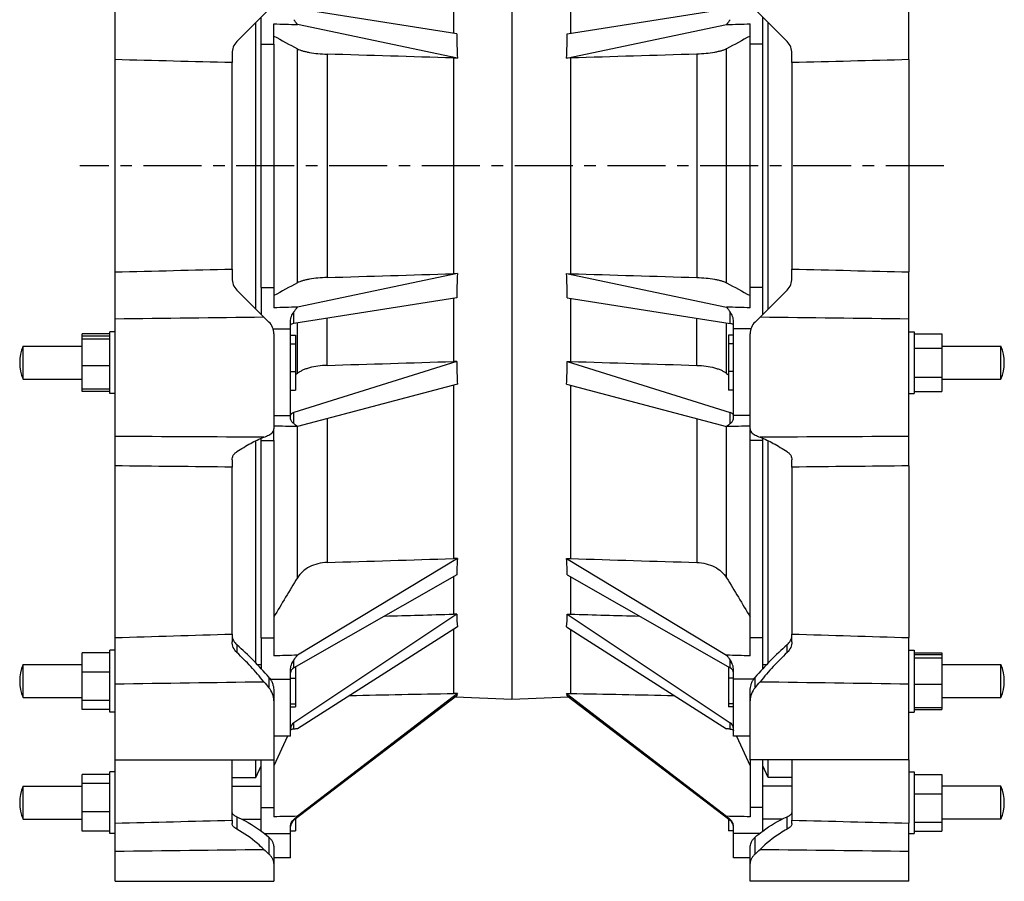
# Model space of a CAD drawing. Header units: millimetres. Extents: x -72 to 1455, y 137 to 1033.
# Tile 2 of 3: x 866 to 1455, y 157 to 673. Entities that reach past the tile are written whole.
import ezdxf

# ---------------------------------------------------------------- set-up
doc = ezdxf.new("R2010")
doc.units = ezdxf.units.MM
doc.header["$LTSCALE"] = 92.51
doc.linetypes.add('CENTER', pattern=[0.6, 0.375, -0.075, 0.075, -0.075])
doc.layers.get('0').update_dxf_attribs({"linetype": 'CONTINUOUS'})
doc.layers.add('AXES', color=7, linetype='CONTINUOUS')
doc.layers.add('SURFS', color=7, linetype='CONTINUOUS')

msp = doc.modelspace()

# ---------------------------------------------------------------- linework, layer by layer
at = {"color": 7, "linetype": 'Continuous'}
for p, q in [((1006.9, 499.5), (1006.9, 670.66)), ((1313.42, 499.5), (1313.42, 670.66)), ((1010.16, 512.2), (1010.16, 657.96)), ((1017.66, 657.96), (1017.66, 512.2)), ((1031.79, 515.06), (1031.79, 655.09)), ((922.68, 521.57), (922.68, 648.59)), ((1049.57, 651.87), (1049.57, 518.29)), ((1125.16, 649.62), (1125.16, 520.54)), ((1397.64, 648.59), (1397.64, 521.57)), ((992.68, 523.34), (992.68, 646.82)), ((1327.64, 646.82), (1327.64, 523.34)), ((1125.16, 453.85), (1125.16, 350.14)), ((1049.57, 433.83), (1049.57, 347.8)), ((1031.79, 338.66), (1031.79, 429.12)), ((1006.9, 287.67), (1006.9, 420.64)), ((1010.16, 302.79), (1010.16, 420.71)), ((1017.66, 420.71), (1017.66, 302.79)), ((1313.42, 287.67), (1313.42, 420.64)), ((922.68, 302.83), (922.68, 405.58)), ((992.68, 304.98), (992.68, 404.87)), ((1327.64, 404.87), (1327.64, 304.98)), ((1397.64, 405.58), (1397.64, 302.83)), ((1125.16, 307.76), (1125.16, 269.48)), ((1127.23, 268.12), (1029.62, 193.6)), ((1127.49, 269.38), (1031.79, 195.96)), ((1127.49, 269.38), (1125.16, 269.48)), ((1025.93, 243.84), (1017.66, 226.12)), ((922.68, 191.89), (922.68, 229.84)), ((992.68, 193.6), (992.68, 229.84)), ((1006.9, 219.08), (1006.9, 229.84)), ((1010.16, 187.12), (1010.16, 229.84)), ((1017.66, 229.84), (1017.66, 195.71)), ((1313.42, 219.08), (1313.42, 229.84)), ((1327.64, 229.84), (1327.64, 193.6)), ((1397.64, 229.84), (1397.64, 191.89)), ((1006.9, 219.08), (1010.16, 226.08)), ((1313.42, 219.08), (1310.16, 226.08)), ((992.68, 219.08), (1006.9, 219.08)), ((1327.64, 219.08), (1313.42, 219.08)), ((867.66, 213.97), (903.13, 213.97)), ((867.66, 194.18), (867.66, 213.97)), ((992.68, 213.97), (1010.16, 213.97)), ((1010.16, 201.21), (1017.66, 201.21)), ((1030.66, 194.39), (1030.66, 187.24)), ((867.66, 194.18), (903.13, 194.18)), ((998.77, 194.18), (1010.16, 194.18)), ((1027.66, 171.08), (1027.66, 189.81)), ((1029.62, 193.6), (1029.62, 194.11)), ((1012.17, 185.58), (1027.66, 185.58)), ((1027.66, 187.24), (1030.66, 187.24)), ((1027.66, 171.08), (1017.68, 171.08))]:
    msp.add_line(p, q, dxfattribs=at)
msp.add_arc((891.14, 204.08), 25.48, 157.14639, 202.85361, dxfattribs=at)
for centre, major_axis, ratio, start_param, end_param in [((-14231.83, 556.91), (22361.53, 42.28), 0.019469, -0.817618, -0.813812), ((1566.42, 604.45), (439.05, 336.66), 0.034844, 3.079575, 3.123409), ((1813.71, 163.16), (1527.54, 2.89), 0.026118, 2.108125, 2.118926), ((987.01, 163.16), (52.11, 39.96), 0.034902, -0.640693, -0.564135), ((1032.66, 189.64), (4.76, -1.54), 0.99678, 2.538358, 3.410889)]:
    msp.add_ellipse(centre, major_axis=major_axis, ratio=ratio, start_param=start_param, end_param=end_param, dxfattribs=at)
msp.add_open_spline([(1027.66, 189.81), (1027.66, 190.61), (1028, 192.24), (1028.99, 193.59), (1029.62, 194.11)], degree=3, knots=[0, 0, 0, 0, 0.49533, 1, 1, 1, 1], dxfattribs=at)
at = {"layer": 'AXES', "color": 7, "linetype": 'Continuous'}
for p, q in [((1160.16, 904.13), (1160.16, 266.03)), ((1195.16, 702.12), (1195.16, 664.27)), ((1193.09, 663.95), (1290.7, 679.41)), ((1310.16, 496.24), (1310.16, 673.92)), ((1192.83, 649.58), (1288.53, 669.61)), ((1302.66, 500.14), (1302.66, 670.02)), ((1288.53, 515.06), (1288.53, 655.09)), ((1310.16, 657.96), (1302.66, 657.96)), ((1195.16, 649.62), (1192.83, 649.58)), ((1195.16, 649.62), (1195.16, 520.54)), ((1270.75, 651.87), (1270.75, 518.29)), ((1192.83, 520.58), (1195.16, 520.54)), ((1192.83, 520.58), (1288.53, 500.55)), ((1310.16, 512.2), (1302.66, 512.2)), ((1193.09, 506.21), (1290.7, 490.75)), ((1195.16, 505.88), (1195.16, 468.04)), ((1290.7, 490.75), (1290.7, 497.66)), ((1270.75, 465.7), (1270.75, 493.91)), ((1288.53, 460.92), (1288.53, 491.09)), ((1292.66, 433.81), (1292.66, 492.06)), ((1292.66, 483.81), (1289.66, 483.81)), ((1289.66, 483.81), (1289.66, 450.88)), ((1303.12, 487.62), (1292.66, 487.62)), ((1292.66, 478.61), (1289.66, 478.61)), ((1417.19, 477.24), (1452.66, 477.24)), ((1452.66, 457.45), (1452.66, 477.24)), ((1193.09, 468.06), (1195.16, 468.04)), ((1193.09, 468.06), (1290.7, 437.46)), ((1288.53, 460.92), (1289.66, 459.98)), ((1292.66, 462.14), (1289.66, 462.14)), ((1192.83, 454.47), (1288.53, 429.12)), ((1195.16, 453.85), (1195.16, 350.14)), ((1417.19, 457.45), (1452.66, 457.45)), ((1292.66, 450.88), (1289.66, 450.88)), ((1290.7, 430.87), (1290.7, 437.46)), ((1270.75, 433.83), (1270.75, 347.8)), ((1302.64, 435.64), (1292.66, 435.64)), ((1288.53, 338.66), (1288.53, 429.12)), ((1302.66, 291.94), (1302.66, 427.39)), ((1310.16, 420.71), (1302.66, 420.71)), ((1310.16, 284.22), (1310.16, 422.12)), ((1192.83, 350.1), (1195.16, 350.14)), ((1192.83, 350.1), (1288.53, 292.35)), ((1193.09, 340.45), (1290.7, 284.83)), ((1195.16, 339.27), (1195.16, 316.91)), ((1193.09, 316.86), (1195.16, 316.91)), ((1193.09, 316.86), (1290.7, 251.9)), ((1192.83, 309.25), (1288.53, 248.2)), ((1195.16, 307.76), (1195.16, 269.48)), ((1310.16, 302.79), (1302.66, 302.79)), ((1290.7, 284.83), (1290.7, 289.42)), ((1289.66, 285.43), (1289.66, 261.46)), ((1292.66, 243.84), (1292.66, 283.3)), ((1310.16, 286.74), (1312.53, 286.74)), ((1417.19, 286.74), (1452.66, 286.74)), ((1452.66, 266.95), (1452.66, 286.74)), ((1292.66, 278.6), (1289.66, 278.6)), ((1304.69, 277.94), (1292.66, 277.94)), ((1160.16, 266.03), (1193.87, 267.52)), ((1192.83, 269.38), (1195.16, 269.48)), ((1192.83, 269.38), (1288.53, 195.96)), ((1193.09, 268.12), (1290.7, 193.6)), ((1417.19, 266.95), (1452.66, 266.95)), ((1292.66, 263.22), (1289.66, 263.22)), ((1292.66, 261.46), (1289.66, 261.46)), ((1290.7, 248.14), (1290.7, 251.9)), ((1302.64, 243.84), (1292.66, 243.84)), ((1294.39, 243.84), (1302.66, 226.12)), ((1302.66, 229.84), (1302.66, 195.71)), ((1310.16, 187.12), (1310.16, 229.84)), ((1327.64, 213.97), (1310.16, 213.97)), ((1452.66, 213.97), (1417.19, 213.97)), ((1452.66, 194.18), (1452.66, 213.97)), ((1310.16, 201.21), (1302.66, 201.21)), ((1289.66, 194.39), (1289.66, 187.24)), ((1290.7, 193.6), (1290.7, 194.11)), ((1292.66, 171.08), (1292.66, 189.81)), ((1321.56, 194.18), (1310.16, 194.18)), ((1452.66, 194.18), (1417.19, 194.18)), ((1292.66, 187.24), (1289.66, 187.24)), ((1308.15, 185.58), (1292.66, 185.58)), ((1302.64, 171.08), (1292.66, 171.08))]:
    msp.add_line(p, q, dxfattribs=at)
at = {"layer": 'AXES', "color": 7, "linetype": 'CENTER'}
msp.add_line((1418.48, 585.08), (901.66, 585.08), dxfattribs=at)
at = {"layer": 'AXES', "color": 7, "linetype": 'Continuous'}
for centre in [(1429.18, 467.34), (1429.18, 276.84), (1429.18, 204.08)]:
    msp.add_arc(centre, 25.48, 337.14639, 22.85361, dxfattribs=at)
for centre, major_axis, ratio, start_param, end_param in [((1333.31, 657.96), (50.38, 19.24), 0.696119, 2.267849, 2.344408), ((506.61, 657.96), (1527.54, 38.84), 0.006269, -1.033578, -1.022776), ((753.9, 580.43), (424.6, 161.59), 0.695114, -0.293927, -0.250094), ((16552.15, 964.04), (22361.53, 568.52), 0.004673, 2.323058, 2.327699), ((753.9, 589.73), (424.6, -161.59), 0.695114, 0.250094, 0.293927), ((16552.15, 206.12), (22361.53, -568.52), 0.004673, -2.327699, -2.323058), ((506.61, 512.2), (1527.54, -38.84), 0.006269, 1.022776, 1.033578), ((1333.31, 512.2), (50.38, -19.24), 0.696119, -2.344408, -2.267849), ((1287.66, 489.72), (5, 0.13), 0.239401, -0.006457, 0.909841), ((753.9, 592.4), (418.56, -215.46), 0.617632, 0.272529, 0.316362), ((15933.62, 230.2), (21949.23, -532.41), 0.007352, -2.306822, -2.302184), ((1287.66, 436.04), (5, -0.14), 0.376599, 0.010645, 0.926943), ((1333.31, 397.2), (49.66, -25.62), 0.618471, 2.836566, 2.913125), ((506.61, 397.2), (1527.54, 37.05), 0.009863, 1.02239, 1.033179), ((753.9, 599.93), (426.37, -302.16), 0.348821, 0.233817, 0.27765), ((16552.15, 333.46), (22361.53, -377.56), 0.014918, -2.327566, -2.322925), ((753.9, 601.58), (430.63, -315.57), 0.273668, 0.162616, 0.206449), ((15933.62, 382.84), (21949.23, -303.48), 0.016576, -2.306771, -2.304233), ((506.61, 279.28), (1527.54, -25.8), 0.020013, 1.022955, 1.033756), ((1333.31, 279.28), (50.6, -35.88), 0.349334, -2.361374, -2.284815), ((1287.66, 281.75), (5, 0.2), 0.763958, -0.030993, 0.885305), ((753.9, 604.45), (439.05, -336.66), 0.034844, 0.018184, 0.062017), ((16552.15, 556.91), (22361.53, -42.28), 0.019469, -2.327781, -2.323975), ((1333.31, 208.21), (51.11, -37.47), 0.274088, 9.009135, 9.085694), ((1287.66, 248.57), (5, -0.25), 0.848751, 0.042006, 0.958303), ((506.61, 163.16), (1527.54, -2.89), 0.026118, 1.022666, 1.033468), ((1333.31, 163.16), (52.11, -39.96), 0.034902, -2.577458, -2.500899), ((1287.66, 189.64), (4.76, 1.54), 0.99678, -0.269297, 0.603234)]:
    msp.add_ellipse(centre, major_axis=major_axis, ratio=ratio, start_param=start_param, end_param=end_param, dxfattribs=at)
for points in [[(1302.66, 662.72), (1297.95, 660.18), (1293.24, 657.64), (1288.53, 655.09)], [(1288.53, 515.06), (1293.24, 512.52), (1297.95, 509.98), (1302.66, 507.44)], [(1288.53, 338.66), (1293.24, 330.86), (1297.95, 323.05), (1302.66, 315.25)]]:
    msp.add_open_spline(points, degree=3, dxfattribs=at)
for points, knots in [([(1288.53, 655.09), (1288.1, 654.86), (1287.1, 654.42), (1285.42, 653.85), (1283.46, 653.34), (1280.38, 652.71), (1276.12, 652.15), (1272.59, 651.93), (1270.75, 651.87)], [0, 0, 0, 0, 0.081826, 0.179471, 0.291721, 0.416844, 0.696931, 1, 1, 1, 1]), ([(1270.75, 518.29), (1272.59, 518.23), (1276.12, 518.01), (1280.38, 517.45), (1283.46, 516.82), (1285.42, 516.31), (1287.1, 515.74), (1288.1, 515.3), (1288.53, 515.06)], [0, 0, 0, 0, 0.303069, 0.583156, 0.708279, 0.820529, 0.918174, 1, 1, 1, 1]), ([(1292.66, 492.06), (1292.66, 493.03), (1292.38, 494.53), (1291.59, 496.38), (1291.03, 497.25), (1290.7, 497.66)], [0, 0, 0, 0, 0.48629, 0.740056, 1, 1, 1, 1]), ([(1270.75, 465.7), (1272.59, 465.65), (1276.14, 465.36), (1280.41, 464.53), (1283.47, 463.6), (1285.44, 462.82), (1287.13, 461.95), (1288.11, 461.28), (1288.53, 460.92)], [0, 0, 0, 0, 0.295492, 0.571053, 0.695948, 0.809812, 0.911375, 1, 1, 1, 1]), ([(1290.7, 430.87), (1291.01, 431.09), (1291.55, 431.56), (1292.3, 432.49), (1292.66, 433.3), (1292.66, 433.81)], [0, 0, 0, 0, 0.312738, 0.580575, 1, 1, 1, 1]), ([(1270.75, 347.8), (1272.6, 347.75), (1276.25, 347.25), (1281.3, 345.39), (1285.56, 342.54), (1287.72, 340.01), (1288.53, 338.66)], [0, 0, 0, 0, 0.26758, 0.5272, 0.772306, 1, 1, 1, 1]), ([(1292.66, 283.3), (1292.66, 284.39), (1292.4, 286.03), (1291.6, 288.06), (1291.04, 288.99), (1290.7, 289.42)], [0, 0, 0, 0, 0.501716, 0.751312, 1, 1, 1, 1]), ([(1290.7, 248.14), (1290.99, 248.12), (1291.48, 248.07), (1292.05, 247.92), (1292.37, 247.76), (1292.53, 247.63), (1292.64, 247.47), (1292.66, 247.36), (1292.66, 247.3)], [0, 0, 0, 0, 0.377599, 0.652632, 0.758651, 0.8478, 0.925455, 1, 1, 1, 1]), ([(1292.66, 189.81), (1292.66, 190.61), (1292.32, 192.24), (1291.33, 193.59), (1290.7, 194.11)], [0, 0, 0, 0, 0.49533, 1, 1, 1, 1])]:
    msp.add_open_spline(points, degree=3, knots=knots, dxfattribs=at)
at = {"layer": 'SURFS', "color": 7, "linetype": 'Continuous'}
for p, q in [((922.68, 648.59), (922.68, 764.57)), ((1397.64, 648.59), (1397.64, 764.57)), ((1125.16, 702.12), (1125.16, 664.27)), ((995.6, 659.37), (1014.75, 678.51)), ((1127.23, 663.95), (1029.62, 679.41)), ((1305.57, 678.51), (1324.72, 659.37)), ((1010.16, 657.96), (1010.16, 673.92)), ((1017.66, 657.96), (1017.66, 670.02)), ((1127.49, 649.58), (1031.79, 669.61)), ((1010.16, 657.96), (1017.66, 657.96)), ((992.68, 652.29), (992.68, 646.82)), ((1125.16, 649.62), (1127.49, 649.58)), ((1327.64, 646.82), (1327.64, 652.29)), ((922.68, 405.58), (922.68, 521.57)), ((992.68, 523.34), (992.68, 517.86)), ((1127.49, 520.58), (1031.79, 500.55)), ((1127.49, 520.58), (1125.16, 520.54)), ((1327.64, 517.86), (1327.64, 523.34)), ((1397.64, 405.58), (1397.64, 521.57)), ((1014.75, 491.65), (995.6, 510.79)), ((1010.16, 512.2), (1010.16, 496.24)), ((1010.16, 512.2), (1017.66, 512.2)), ((1017.66, 512.2), (1017.66, 500.14)), ((1324.72, 510.79), (1305.57, 491.65)), ((1127.23, 506.21), (1029.62, 490.75)), ((1125.16, 505.88), (1125.16, 468.04)), ((1029.62, 490.75), (1029.62, 497.66)), ((1027.66, 433.81), (1027.66, 492.06)), ((1031.79, 460.92), (1031.79, 491.09)), ((1049.57, 465.7), (1049.57, 493.91)), ((903.13, 450.02), (903.13, 484.66)), ((919.68, 484.66), (903.13, 484.66)), ((919.68, 483.17), (903.13, 483.17)), ((919.68, 448.84), (919.68, 485.84)), ((922.68, 485.84), (919.68, 485.84)), ((1017.2, 487.62), (1027.66, 487.62)), ((1017.68, 484.58), (1017.68, 427.7)), ((1027.66, 483.81), (1030.66, 483.81)), ((1030.66, 483.81), (1030.66, 450.88)), ((1302.64, 427.7), (1302.64, 484.58)), ((1397.64, 485.84), (1400.64, 485.84)), ((1400.64, 485.84), (1400.64, 448.84)), ((1400.64, 484.66), (1417.19, 484.66)), ((1417.19, 484.66), (1417.19, 450.02)), ((867.66, 457.45), (867.66, 477.24)), ((867.66, 477.24), (903.13, 477.24)), ((919.68, 481.36), (903.13, 481.36)), ((1027.66, 478.61), (1030.66, 478.61)), ((1400.64, 476), (1417.19, 476)), ((919.68, 465.53), (903.13, 465.53)), ((1127.23, 468.06), (1029.62, 437.46)), ((1127.23, 468.06), (1125.16, 468.04)), ((1027.66, 462.14), (1030.66, 462.14)), ((1031.79, 460.92), (1030.66, 459.98)), ((867.66, 457.45), (903.13, 457.45)), ((1127.49, 454.47), (1031.79, 429.12)), ((1400.64, 458.68), (1417.19, 458.68)), ((919.68, 451.52), (903.13, 451.52)), ((919.68, 450.02), (903.13, 450.02)), ((922.68, 448.84), (919.68, 448.84)), ((1027.66, 450.88), (1030.66, 450.88)), ((1397.64, 448.84), (1400.64, 448.84)), ((1400.64, 450.02), (1417.19, 450.02)), ((1029.62, 430.87), (1029.62, 437.46)), ((1017.68, 435.64), (1027.66, 435.64)), ((1017.66, 420.71), (1017.66, 427.39)), ((1010.16, 420.71), (1010.16, 422.12)), ((1010.16, 420.71), (1017.66, 420.71)), ((992.68, 409.13), (992.68, 404.87)), ((1327.64, 404.87), (1327.64, 409.13)), ((1127.49, 350.1), (1031.79, 292.35)), ((1127.49, 350.1), (1125.16, 350.14)), ((1127.23, 340.45), (1029.62, 284.83)), ((1125.16, 339.27), (1125.16, 316.91)), ((1127.23, 316.86), (1029.62, 251.9)), ((1127.23, 316.86), (1125.16, 316.91)), ((1127.49, 309.25), (1031.79, 248.2)), ((922.68, 229.84), (922.68, 302.83)), ((992.68, 304.98), (992.68, 300.37)), ((1010.16, 302.79), (1017.66, 302.79)), ((1010.16, 302.79), (1010.16, 284.22)), ((1017.66, 302.79), (1017.66, 291.94)), ((1327.64, 300.37), (1327.64, 304.98)), ((1397.64, 229.84), (1397.64, 302.83)), ((922.68, 295.34), (919.68, 295.34)), ((919.68, 258.34), (919.68, 295.34)), ((995.6, 298.51), (995.6, 293.9)), ((1324.72, 293.9), (1324.72, 298.51)), ((1397.64, 295.34), (1400.64, 295.34)), ((1400.64, 295.34), (1400.64, 258.34)), ((919.68, 293.79), (903.13, 293.79)), ((903.13, 259.9), (903.13, 293.79)), ((1029.62, 284.83), (1029.62, 289.42)), ((1400.64, 293.79), (1417.19, 293.79)), ((1400.64, 292.67), (1417.19, 292.67)), ((1400.64, 290.86), (1417.19, 290.86)), ((1417.19, 293.79), (1417.19, 259.9)), ((867.66, 266.95), (867.66, 286.74)), ((867.66, 286.74), (903.13, 286.74)), ((1007.79, 286.74), (1010.16, 286.74)), ((1027.66, 243.84), (1027.66, 283.3)), ((1030.66, 285.43), (1030.66, 261.46)), ((919.68, 282.2), (903.13, 282.2)), ((1014.75, 279.12), (1014.75, 272.86)), ((1015.63, 277.94), (1027.66, 277.94)), ((1027.66, 278.6), (1030.66, 278.6)), ((1305.57, 272.86), (1305.57, 279.12)), ((1400.64, 275.03), (1417.19, 275.03)), ((867.66, 266.95), (903.13, 266.95)), ((919.68, 265.25), (903.13, 265.25)), ((1017.68, 270.88), (1017.68, 229.84)), ((1126.45, 267.52), (1160.16, 266.03)), ((1302.64, 229.84), (1302.64, 270.88)), ((919.68, 259.9), (903.13, 259.9)), ((1027.66, 263.22), (1030.66, 263.22)), ((1027.66, 261.46), (1030.66, 261.46)), ((1400.64, 261.02), (1417.19, 261.02)), ((1400.64, 259.9), (1417.19, 259.9)), ((922.68, 258.34), (919.68, 258.34)), ((1397.64, 258.34), (1400.64, 258.34)), ((1029.62, 248.14), (1029.62, 251.9)), ((1027.66, 243.84), (1017.68, 243.84)), ((922.68, 229.84), (1017.68, 229.84)), ((1397.64, 229.84), (1302.64, 229.84)), ((919.68, 221.02), (903.13, 221.02)), ((903.13, 187.14), (903.13, 221.02)), ((922.68, 222.58), (919.68, 222.58)), ((919.68, 185.58), (919.68, 222.58)), ((1397.64, 222.58), (1400.64, 222.58)), ((1400.64, 222.58), (1400.64, 185.58)), ((1400.64, 221.02), (1417.19, 221.02)), ((1417.19, 221.02), (1417.19, 187.14)), ((919.68, 215.67), (903.13, 215.67)), ((1400.64, 209.43), (1417.19, 209.43)), ((919.68, 198.73), (903.13, 198.73)), ((995.6, 195.69), (995.6, 188.23)), ((1324.72, 188.23), (1324.72, 195.69)), ((922.68, 157.08), (922.68, 191.89)), ((992.68, 193.6), (992.68, 191.62)), ((1327.64, 191.62), (1327.64, 193.6)), ((1397.64, 157.08), (1397.64, 191.89)), ((1400.64, 192.49), (1417.19, 192.49)), ((919.68, 187.14), (903.13, 187.14)), ((922.68, 185.58), (919.68, 185.58)), ((1014.75, 183.45), (1014.75, 173.33)), ((1305.57, 173.33), (1305.57, 183.45)), ((1397.64, 185.58), (1400.64, 185.58)), ((1400.64, 187.14), (1417.19, 187.14)), ((1017.68, 177.2), (1017.68, 157.08)), ((1302.64, 157.08), (1302.64, 177.2)), ((922.68, 157.08), (1017.68, 157.08)), ((1397.64, 157.08), (1302.64, 157.08))]:
    msp.add_line(p, q, dxfattribs=at)
for centre, radius, start, end in [((1002.68, 652.29), 10, 135, 180), ((1317.64, 652.29), 10, 0, 45), ((1002.68, 517.86), 10, 180, 225), ((1317.64, 517.86), 10, 315, 360), ((1007.68, 484.58), 10, 0, 45), ((1312.64, 484.58), 10, 135, 180), ((891.14, 467.34), 25.48, 157.14639, 202.85361), ((850.36, 135.98), 217.97, 41.04648, 48.21339), ((1469.96, 135.98), 217.97, 131.78661, 138.95352), ((891.14, 276.84), 25.48, 157.14639, 202.85361)]:
    msp.add_arc(centre, radius, start, end, dxfattribs=at)
for centre, major_axis, ratio, start_param, end_param in [((987.01, 657.96), (50.38, -19.24), 0.696119, 0.797185, 0.873743), ((1813.71, 657.96), (1527.54, -38.84), 0.006269, -2.118816, -2.108015), ((1566.42, 580.43), (424.6, -161.59), 0.695114, -2.891499, -2.847666), ((-14231.83, 964.04), (22361.53, -568.52), 0.004673, 0.813894, 0.818534), ((-14231.83, 206.12), (22361.53, 568.52), 0.004673, -0.818534, -0.813894), ((1566.42, 589.73), (424.6, 161.59), 0.695114, 2.847666, 2.891499), ((1813.71, 512.2), (1527.54, 38.84), 0.006269, 2.108015, 2.118816), ((987.01, 512.2), (50.38, 19.24), 0.696119, -0.873743, -0.797185), ((1032.66, 489.72), (5, -0.13), 0.239401, 2.231751, 3.148049), ((-13613.3, 230.2), (21949.23, 532.41), 0.007352, -0.839409, -0.834771), ((1566.42, 592.4), (418.56, 215.46), 0.617632, 2.82523, 2.869063), ((1032.66, 436.04), (5, 0.14), 0.376599, 2.21465, 3.130948), ((987.01, 397.2), (49.66, 25.62), 0.618471, 0.228468, 0.305027), ((1813.71, 397.2), (1527.54, -37.05), 0.009863, 2.108413, 2.119203), ((1039.05, 467.34), (44.7, 44.7), 0.32492, -2.505998, -2.4285), ((1281.27, 467.34), (44.7, -44.7), 0.32492, -0.713092, -0.635594), ((-14231.83, 333.46), (22361.53, 377.56), 0.014918, -0.818667, -0.814027), ((1566.42, 599.93), (426.37, 302.16), 0.348821, 2.863943, 2.907776), ((-13613.3, 382.84), (21949.23, 303.48), 0.016576, -0.837359, -0.834822), ((1566.42, 601.58), (430.63, 315.57), 0.273668, 2.935144, 2.978977), ((1813.71, 279.28), (1527.54, 25.8), 0.020013, 2.107836, 2.118638), ((987.01, 279.28), (50.6, 35.88), 0.349334, -0.856777, -0.780219), ((1032.66, 281.75), (5, -0.2), 0.763958, 2.256287, 3.172585), ((1039.05, 276.84), (44.7, -44.7), 0.32492, -1.87768, -1.800182), ((1281.27, 276.84), (44.7, 44.7), 0.32492, -1.341411, -1.263913), ((1032.66, 248.57), (5, 0.25), 0.848751, 2.183289, 3.099587), ((987.01, 208.21), (51.11, 37.47), 0.274088, 0.339084, 0.415643), ((1039.05, 204.08), (38.02, -38.02), 0.726543, -1.56352, -1.486023), ((1281.27, 204.08), (38.02, 38.02), 0.726543, -1.65557, -1.578072)]:
    msp.add_ellipse(centre, major_axis=major_axis, ratio=ratio, start_param=start_param, end_param=end_param, dxfattribs=at)
for points in [[(1017.66, 662.72), (1022.37, 660.18), (1027.08, 657.64), (1031.79, 655.09)], [(992.68, 646.82), (969.34, 647.39), (946.01, 647.98), (922.68, 648.59)], [(1397.64, 648.59), (1374.31, 647.98), (1350.98, 647.39), (1327.64, 646.82)], [(922.68, 521.57), (946.01, 522.18), (969.34, 522.77), (992.68, 523.34)], [(1327.64, 523.34), (1350.98, 522.77), (1374.31, 522.18), (1397.64, 521.57)], [(1031.79, 515.06), (1027.08, 512.52), (1022.37, 509.98), (1017.66, 507.44)], [(922.68, 493.61), (952.35, 493.98), (982.03, 494.34), (1011.71, 494.69)], [(1308.61, 494.69), (1338.29, 494.34), (1367.97, 493.98), (1397.64, 493.61)], [(1011.71, 422.75), (982.03, 422.89), (952.35, 423.03), (922.68, 423.19)], [(1397.64, 423.19), (1367.97, 423.03), (1338.29, 422.89), (1308.61, 422.75)], [(992.68, 404.87), (969.34, 405.1), (946.01, 405.34), (922.68, 405.58)], [(1397.64, 405.58), (1374.31, 405.34), (1350.98, 405.1), (1327.64, 404.87)], [(1031.79, 338.66), (1027.08, 330.86), (1022.37, 323.05), (1017.66, 315.25)], [(922.68, 302.83), (946.01, 303.55), (969.34, 304.27), (992.68, 304.98)], [(1327.64, 304.98), (1350.98, 304.27), (1374.31, 303.55), (1397.64, 302.83)], [(922.68, 275.18), (952.35, 275.63), (982.03, 276.07), (1011.71, 276.5)], [(1308.61, 276.5), (1338.29, 276.07), (1367.97, 275.63), (1397.64, 275.18)], [(922.68, 191.89), (946.01, 192.47), (969.34, 193.04), (992.68, 193.6)], [(1327.64, 193.6), (1350.98, 193.04), (1374.31, 192.47), (1397.64, 191.89)], [(922.68, 175.13), (952.35, 175.48), (982.03, 175.83), (1011.71, 176.18)], [(1308.61, 176.18), (1338.29, 175.83), (1367.97, 175.48), (1397.64, 175.13)]]:
    msp.add_open_spline(points, degree=3, dxfattribs=at)
for points, knots in [([(1031.79, 655.09), (1032.23, 654.86), (1033.22, 654.42), (1034.9, 653.85), (1036.86, 653.34), (1039.94, 652.71), (1044.2, 652.15), (1047.73, 651.93), (1049.57, 651.87)], [0, 0, 0, 0, 0.081826, 0.179471, 0.291721, 0.416844, 0.696931, 1, 1, 1, 1]), ([(1049.57, 518.29), (1047.73, 518.23), (1044.2, 518.01), (1039.94, 517.45), (1036.86, 516.82), (1034.9, 516.31), (1033.22, 515.74), (1032.23, 515.3), (1031.79, 515.06)], [0, 0, 0, 0, 0.303069, 0.583156, 0.708279, 0.820529, 0.918174, 1, 1, 1, 1]), ([(1027.66, 492.06), (1027.66, 493.03), (1027.94, 494.53), (1028.73, 496.38), (1029.29, 497.25), (1029.62, 497.66)], [0, 0, 0, 0, 0.48629, 0.740056, 1, 1, 1, 1]), ([(1049.57, 465.7), (1047.73, 465.65), (1044.18, 465.36), (1039.91, 464.53), (1036.85, 463.6), (1034.88, 462.82), (1033.19, 461.95), (1032.21, 461.28), (1031.79, 460.92)], [0, 0, 0, 0, 0.295492, 0.571053, 0.695948, 0.809812, 0.911375, 1, 1, 1, 1]), ([(1029.62, 430.87), (1029.31, 431.09), (1028.77, 431.56), (1028.02, 432.49), (1027.66, 433.3), (1027.66, 433.81)], [0, 0, 0, 0, 0.312738, 0.580575, 1, 1, 1, 1]), ([(1014.75, 424.03), (1015.18, 424.23), (1015.97, 424.67), (1016.93, 425.53), (1017.54, 426.56), (1017.68, 427.32), (1017.68, 427.7)], [0, 0, 0, 0, 0.288887, 0.542313, 0.773154, 1, 1, 1, 1]), ([(1302.64, 427.7), (1302.64, 427.32), (1302.78, 426.56), (1303.39, 425.53), (1304.35, 424.67), (1305.14, 424.23), (1305.57, 424.03)], [0, 0, 0, 0, 0.226846, 0.457687, 0.711113, 1, 1, 1, 1]), ([(995.6, 414.1), (998.28, 415.87), (1003.49, 419.05), (1009.01, 421.7), (1011.71, 422.75)], [0, 0, 0, 0, 0.525981, 1, 1, 1, 1]), ([(1308.61, 422.75), (1311.31, 421.7), (1316.83, 419.05), (1322.04, 415.87), (1324.72, 414.1)], [0, 0, 0, 0, 0.474019, 1, 1, 1, 1]), ([(992.68, 409.13), (992.68, 409.61), (992.81, 410.58), (993.4, 411.95), (994.35, 413.15), (995.16, 413.81), (995.6, 414.1)], [0, 0, 0, 0, 0.241322, 0.482901, 0.733491, 1, 1, 1, 1]), ([(1324.72, 414.1), (1325.16, 413.81), (1325.98, 413.15), (1326.92, 411.95), (1327.52, 410.58), (1327.64, 409.61), (1327.64, 409.13)], [0, 0, 0, 0, 0.266509, 0.517099, 0.758678, 1, 1, 1, 1]), ([(1049.57, 347.8), (1047.72, 347.75), (1044.07, 347.25), (1039.02, 345.39), (1034.76, 342.54), (1032.6, 340.01), (1031.79, 338.66)], [0, 0, 0, 0, 0.26758, 0.5272, 0.772306, 1, 1, 1, 1]), ([(992.69, 304.01), (992.77, 303), (993.42, 300.92), (994.79, 299.24), (995.6, 298.51)], [0, 0, 0, 0, 0.479812, 1, 1, 1, 1]), ([(1324.72, 298.51), (1325.54, 299.24), (1326.9, 300.92), (1327.55, 303), (1327.63, 304.01)], [0, 0, 0, 0, 0.520188, 1, 1, 1, 1]), ([(995.6, 293.9), (994.71, 294.76), (993.25, 296.76), (992.68, 299.2), (992.68, 300.37)], [0, 0, 0, 0, 0.513988, 1, 1, 1, 1]), ([(1327.64, 300.37), (1327.64, 299.2), (1327.07, 296.76), (1325.61, 294.76), (1324.72, 293.9)], [0, 0, 0, 0, 0.486012, 1, 1, 1, 1]), ([(1011.71, 276.5), (1009.19, 279.6), (1003.99, 285.56), (998.44, 291.2), (995.6, 293.9)], [0, 0, 0, 0, 0.504766, 1, 1, 1, 1]), ([(1027.66, 283.3), (1027.66, 284.39), (1027.92, 286.03), (1028.72, 288.06), (1029.29, 288.99), (1029.62, 289.42)], [0, 0, 0, 0, 0.501716, 0.751312, 1, 1, 1, 1]), ([(1324.72, 293.9), (1321.89, 291.2), (1316.33, 285.56), (1311.13, 279.6), (1308.61, 276.5)], [0, 0, 0, 0, 0.495234, 1, 1, 1, 1]), ([(1014.75, 279.12), (1015.2, 278.6), (1016, 277.46), (1016.58, 276.2), (1016.82, 275.55)], [0, 0, 0, 0, 0.499598, 1, 1, 1, 1]), ([(1303.5, 275.55), (1303.74, 276.2), (1304.32, 277.46), (1305.12, 278.6), (1305.57, 279.12)], [0, 0, 0, 0, 0.500402, 1, 1, 1, 1]), ([(1017.68, 265.09), (1017.68, 266.48), (1017.13, 269.31), (1015.67, 271.79), (1014.75, 272.86)], [0, 0, 0, 0, 0.496096, 1, 1, 1, 1]), ([(1016.82, 275.55), (1016.96, 275.18), (1017.44, 273.67), (1017.68, 272.07), (1017.68, 270.88)], [0, 0, 0, 0, 0.251495, 1, 1, 1, 1]), ([(1302.64, 270.88), (1302.64, 271.28), (1302.72, 272.86), (1303.09, 274.43), (1303.5, 275.55)], [0, 0, 0, 0, 0.249195, 1, 1, 1, 1]), ([(1305.57, 272.86), (1304.65, 271.79), (1303.19, 269.31), (1302.64, 266.48), (1302.64, 265.09)], [0, 0, 0, 0, 0.503904, 1, 1, 1, 1]), ([(1029.62, 248.14), (1029.33, 248.12), (1028.84, 248.07), (1028.27, 247.92), (1027.95, 247.76), (1027.79, 247.63), (1027.68, 247.47), (1027.66, 247.36), (1027.66, 247.3)], [0, 0, 0, 0, 0.377599, 0.652632, 0.758651, 0.8478, 0.925455, 1, 1, 1, 1]), ([(992.69, 198.12), (992.74, 197.91), (992.98, 197.45), (993.6, 196.84), (994.5, 196.22), (995.21, 195.86), (995.6, 195.69)], [0, 0, 0, 0, 0.166558, 0.387161, 0.666291, 1, 1, 1, 1]), ([(995.6, 195.69), (997.27, 194.95), (1004.08, 191.6), (1010.38, 187.22), (1014.75, 183.45)], [0, 0, 0, 0, 0.239767, 1, 1, 1, 1]), ([(1305.57, 183.45), (1307.08, 184.75), (1313, 189.49), (1319.59, 193.41), (1324.72, 195.69)], [0, 0, 0, 0, 0.261264, 1, 1, 1, 1]), ([(1324.72, 195.69), (1325.11, 195.86), (1325.82, 196.22), (1326.72, 196.84), (1327.34, 197.45), (1327.58, 197.91), (1327.63, 198.12)], [0, 0, 0, 0, 0.333709, 0.612839, 0.833442, 1, 1, 1, 1]), ([(995.6, 188.23), (995.17, 188.47), (994.57, 188.85), (993.87, 189.45), (993.14, 190.19), (992.68, 190.99), (992.68, 191.62)], [0, 0, 0, 0, 0.319308, 0.462018, 0.592805, 1, 1, 1, 1]), ([(1327.64, 191.62), (1327.64, 190.99), (1327.18, 190.19), (1326.45, 189.45), (1325.75, 188.85), (1325.15, 188.47), (1324.72, 188.23)], [0, 0, 0, 0, 0.407195, 0.537982, 0.680692, 1, 1, 1, 1]), ([(1011.71, 176.18), (1010.46, 177.41), (1005.52, 181.97), (999.96, 185.85), (995.6, 188.23)], [0, 0, 0, 0, 0.260985, 1, 1, 1, 1]), ([(1014.75, 183.45), (1015.19, 183.07), (1015.99, 182.23), (1016.58, 181.23), (1016.82, 180.71)], [0, 0, 0, 0, 0.507061, 1, 1, 1, 1]), ([(1303.5, 180.71), (1303.74, 181.23), (1304.33, 182.23), (1305.13, 183.07), (1305.57, 183.45)], [0, 0, 0, 0, 0.492939, 1, 1, 1, 1]), ([(1324.72, 188.23), (1323.3, 187.46), (1317.52, 184.03), (1312.24, 179.77), (1308.61, 176.18)], [0, 0, 0, 0, 0.239899, 1, 1, 1, 1]), ([(1016.82, 180.71), (1016.96, 180.42), (1017.42, 179.3), (1017.68, 178.09), (1017.68, 177.2)], [0, 0, 0, 0, 0.264798, 1, 1, 1, 1]), ([(1302.64, 177.2), (1302.64, 177.48), (1302.73, 178.7), (1303.11, 179.87), (1303.5, 180.71)], [0, 0, 0, 0, 0.237032, 1, 1, 1, 1]), ([(1017.68, 167.82), (1017.68, 168.79), (1017.19, 170.33), (1016, 172.1), (1015.2, 172.94), (1014.75, 173.33)], [0, 0, 0, 0, 0.45721, 0.718224, 1, 1, 1, 1]), ([(1305.57, 173.33), (1305.12, 172.94), (1304.32, 172.1), (1303.13, 170.33), (1302.64, 168.79), (1302.64, 167.82)], [0, 0, 0, 0, 0.281776, 0.54279, 1, 1, 1, 1])]:
    msp.add_open_spline(points, degree=3, knots=knots, dxfattribs=at)

doc.saveas('drawing.dxf')
